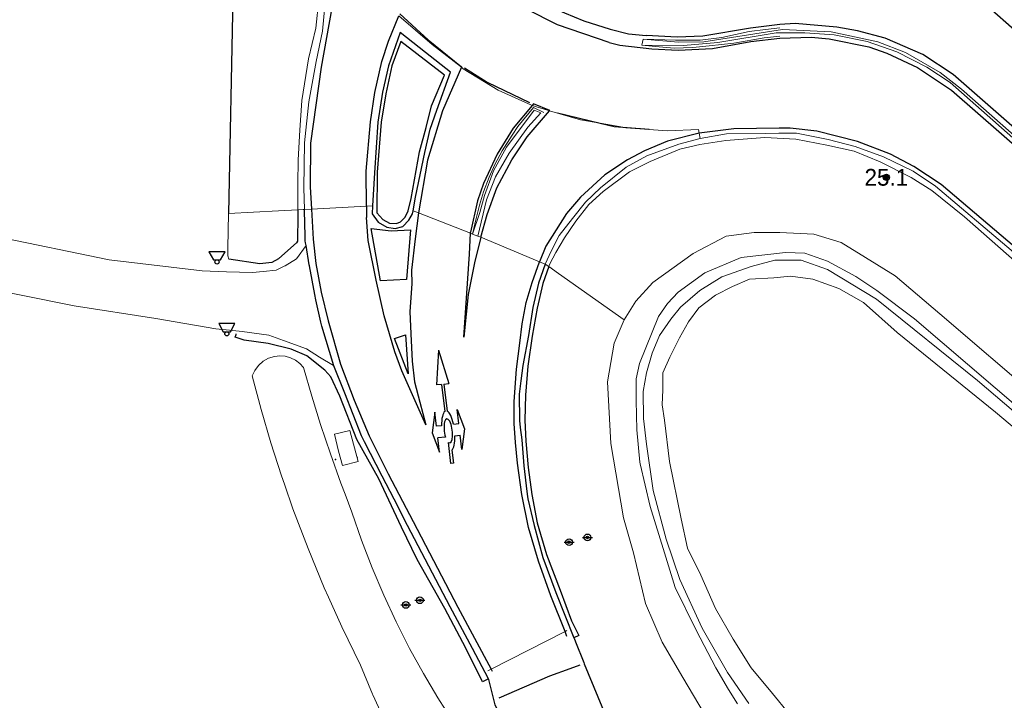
# Model space of a CAD drawing. Header units: metres. Extents: x 169249 to 194689, y 406250 to 412203.
# Tile 29 of 256: x 169900 to 169959, y 406906 to 406947. Entities that reach past the tile are written whole.
import ezdxf
from ezdxf.enums import TextEntityAlignment as Align

# ---------------------------------------------------------------- set-up
doc = ezdxf.new("R2010")
doc.units = ezdxf.units.M
doc.layers.get('0').update_dxf_attribs({"linetype": 'CONTINUOUS'})
for name, color, linetype, lineweight in [('BGT_NLCS_N264$0$B-WE-GW-WATERGANG_INSTEEK-G', 252, 'CONTINUOUS', 18), ('BGT_NLCS_N264$0$B-WE-GW-WATERGANG_SLOOT_BODEM-G', 252, 'CONTINUOUS', 18), ('BGT_NLCS_N264$0$B-WE-IE-TERREINAFSCHEIDING_KUNSTMATIG_HEKWERK-G', 252, 'BGT_NLCS_N264$0$IE-TERREINAFSCHEIDING-KUNSTMATIG', 18), ('BGT_NLCS_N264$0$B-WE-OG-BREUKLIJN-G', 252, 'CONTINUOUS', 18), ('BGT_NLCS_N264$0$B-WE-OG-TOPOGRAFIE-G', 252, 'CONTINUOUS', 18), ('BGT_NLCS_N264$0$B-WE-OG-TOPOGRAFIE_WEG_BERM-GV', 252, 'CONTINUOUS', 18), ('BGT_NLCS_N264$0$B-WE-OG-TOPOGRAFIE_WEG_RIJWEG-GV', 252, 'CONTINUOUS', 18), ('BGT_NLCS_N264$0$B-WE-OG-TOPOGRAFIE_WEG_VERHARD-G', 252, 'CONTINUOUS', 18), ('BGT_NLCS_N264$0$B-WE-VW-MARKERING_PIJL-S', 252, 'CONTINUOUS', 25), ('X-XX-AL-REFERENTIE-G', 7, 'CONTINUOUS', 18)]:
    doc.layers.add(name, color=color, linetype=linetype, lineweight=lineweight)
for name, color, linetype in [('BGT_NLCS_N264$0$B-WE-IE-MEUBILAIR_WEGMEUBILAIR-S', 252, 'CONTINUOUS'), ('BGT_NLCS_N264$0$B-WE-IE-TERREINAFSCHEIDING_KUNSTMATIG_HEKWERK_RASTER-G', 252, 'CONTINUOUS'), ('BGT_NLCS_N264$0$B-WE-OG-TOPOGRAFIE_WEG_RIJWEG-G', 252, 'CONTINUOUS'), ('BGT_NLCS_N264$0$B-WE-OG-TOPOGRAFIE_WEG_VERKEERSEILAND-GV', 252, 'CONTINUOUS'), ('BGT_NLCS_N264$0$B-WE-VH-KANTOPSLUITING-G', 252, 'CONTINUOUS'), ('BGT_NLCS_N264$0$B-WE-VW-MARKERING-G', 252, 'CONTINUOUS'), ('BGT_NLCS_N264$0$B-WE-VW-VERKEERSTEKEN_DRAAGCONSTRUCTIE-S', 252, 'CONTINUOUS'), ('BGT_NLCS_N264$0$Label_Puntobject', 252, 'CONTINUOUS')]:
    doc.layers.add(name, color=color, linetype=linetype)
doc.styles.add('BGT_NLCS_N264$0$STANDARD', font='txt')
doc.linetypes.add('BGT_NLCS_N264$0$IE-TERREINAFSCHEIDING-KUNSTMATIG', pattern='A,4,[82,NLCS.SHX,S=0.75,R=90,X=0,Y=0],4,-2', length=10)

# ---------------------------------------------------------------- blocks, each defined once
blk = doc.blocks.new('BGT_NLCS_N264$0$SIE-WEG_SCHIJNWERPER-SO')
at = {"ltscale": 0.5, "flags": 128}
blk.add_lwpolyline([(-0.483, 0.606), (-0.21, 0.125), (0.21, 0.125), (0.483, 0.606)], close=True, dxfattribs=at)
at = {"ltscale": 0.5}
blk.add_circle((0, 0), 0.125, dxfattribs=at)
blk = doc.blocks.new('BGT_NLCS_N264$0$B-SVW-MARKERING_PIJL_ROTONDE_RD_RA_LA_6.80')
for p, q in [((1.95, 0.975), (0.75, 0.675)), ((0.75, 0.675), (1.6, 0.675)), ((1.6, 0.21), (1.6, 0.675)), ((3.15, 0.675), (1.95, 0.975)), ((2.3, 0.358), (2.3, 0.675)), ((2.3, 0.675), (3.15, 0.675)), ((1.6, -0.359), (1.6, -0.675)), ((2.3, -0.359), (2.3, -0.675)), ((0.75, -0.675), (1.6, -0.675)), ((1.95, -0.975), (0.75, -0.675)), ((3.15, -0.675), (1.95, -0.975)), ((2.3, -0.675), (3.15, -0.675))]:
    blk.add_line(p, q)
at = {"linetype": 'Continuous'}
for p, q in [((4.75, 0.075), (3.126, 0.075)), ((6.8, 0), (4.75, 0.375)), ((4.75, 0.075), (4.75, 0.375)), ((4.75, -0.075), (3.126, -0.075)), ((6.8, 0), (4.75, -0.375)), ((4.75, -0.075), (4.75, -0.375))]:
    blk.add_line(p, q, dxfattribs=at)
for points in [[(0, 0.075), (1.266, 0.075)], [(0, -0.075), (0, 0.075)], [(0.774, -0.075), (0, -0.075)]]:
    blk.add_lwpolyline(points)
for major_axis, ratio, start_param, end_param in [((0.72, 0), 0.333997, 2.824404, 8.361609), ((1.2, 0), 0.3125, 0.201358, 1.274792), ((1.2, 0), 0.3125, -2.940235, -1.866765), ((1.2, 0), 0.3125, -1.274828, -0.201358)]:
    blk.add_ellipse((1.95, 0), major_axis=major_axis, ratio=ratio, start_param=start_param, end_param=end_param, dxfattribs=at)
blk = doc.blocks.new('BGT_NLCS_N264$0$SIE-WEG_VERKEERSBORD_PAAL-SO')
blk.add_line((-0.3, 0), (0.3, 0))
for radius in [0.2, 0.0745]:
    blk.add_circle((0, 0), radius)
blk = doc.blocks.new('BGT_NLCS_N264$0$SIE-WEG_PAAL_ALGEMEEN_TYPE_02-SO')
at = {"ltscale": 0.5}
h = blk.add_hatch(color=256, dxfattribs=at)
h.paths.add_polyline_path([(0, 0), (0.1875, 0, 0.4142136), (0, 0.1875)])
h.paths.add_polyline_path([(0, -0.1875), (0, 0), (-0.1875, 0, 0.4142136)])
for p, q in [((-0.1875, 0), (0.1875, 0)), ((0, -0.1875), (0, 0.1875))]:
    blk.add_line(p, q, dxfattribs=at)
blk.add_circle((0, 0), 0.1875, dxfattribs=at)
blk = doc.blocks.new('BGT_NLCS_N264')
at = {"layer": 'BGT_NLCS_N264$0$B-WE-GW-WATERGANG_INSTEEK-G'}
for points in [[(169966.684, 406916.084, 11.582), (169958.327, 406923.134, 11.582), (169952.458, 406927.875, 11.577), (169950.445, 406929.671, 11.714), (169948.979, 406930.505, 11.706), (169947.433, 406931.066, 11.656), (169946.093, 406931.233, 11.662), (169945.095, 406931.139, 11.663), (169943.649, 406931.068, 11.658), (169942.637, 406930.628, 11.663), (169941.626, 406930.099, 11.669), (169940.63, 406929.357, 11.679), (169940.012, 406928.51, 11.671), (169939.473, 406927.554, 11.673), (169938.905, 406926.403, 11.673), (169938.491, 406925.479, 11.647), (169938.48, 406924.455, 11.62), (169938.445, 406923.57, 11.59), (169938.572, 406922.658, 11.572), (169938.877, 406920.181, 11.501), (169939.578, 406916.764, 11.472), (169939.961, 406915.026, 11.591), (169940.744, 406913.414, 11.614), (169941.621, 406911.425, 11.609), (169942.671, 406909.594, 11.612), (169943.713, 406907.938, 11.672), (169943.759, 406907.883, 11.672), (169945.023, 406906.355, 11.674), (169945.996, 406905.152, 11.675)], [(169944.081, 406902.061, 12.308), (169943.925, 406902.163, 12.31), (169943.469, 406902.46, 12.315), (169942.636, 406903.066, 12.315), (169941.422, 406904.454, 12.315), (169941.267, 406904.631, 12.315), (169939.677, 406907.307, 12.315), (169938.441, 406909.421, 12.313), (169937.443, 406911.728, 12.31), (169936.743, 406914.736, 12.318), (169936.136, 406916.836, 12.065), (169935.388, 406921.267, 12.089), (169935.184, 406924.945, 12.092), (169935.589, 406927.243, 12.097), (169936.175, 406928.632, 12.106)], [(169925.991, 406904.658, 12.19), (169925.075, 406906.091, 12.18), (169924.207, 406907.553, 12.17), (169923.387, 406909.044, 12.16), (169922.589, 406910.619, 12.164), (169921.845, 406912.221, 12.168), (169921.157, 406913.847, 12.172), (169920.524, 406915.496, 12.176), (169919.949, 406917.166, 12.18), (169919.538, 406918.247, 12.186), (169919.291, 406918.896, 12.19), (169918.667, 406920.64, 12.2), (169918.079, 406922.395, 12.21), (169917.55, 406924.084, 12.29), (169917.053, 406925.783, 12.37), (169916.835, 406926.026, 12.373), (169916.575, 406926.224, 12.377), (169916.283, 406926.37, 12.38), (169915.969, 406926.459, 12.383), (169915.644, 406926.487, 12.387), (169915.319, 406926.454, 12.39), (169914.967, 406926.345, 12.396), (169914.647, 406926.164, 12.402), (169914.372, 406925.919, 12.408), (169914.154, 406925.622, 12.414), (169914.025, 406925.333, 12.419), (169914.004, 406925.286, 12.42), (169914.536, 406923.284, 12.422), (169915.117, 406921.296, 12.425), (169915.748, 406919.323, 12.427), (169915.918, 406918.833, 12.428), (169916.427, 406917.366, 12.43), (169917.326, 406914.991, 12.427), (169918.297, 406912.644, 12.425), (169918.541, 406912.102, 12.424), (169919.339, 406910.327, 12.422), (169920.451, 406908.044, 12.42), (169921.171, 406906.317, 12.4), (169921.187, 406906.279, 12.4), (169921.992, 406904.544, 12.38)]]:
    blk.add_polyline3d(points, dxfattribs=at)
at = {"layer": 'BGT_NLCS_N264$0$B-WE-GW-WATERGANG_SLOOT_BODEM-G'}
for points in [[(169963.82, 406919.409, 11.145), (169957.244, 406925.011, 11.145), (169951.215, 406929.871, 11.145), (169948.295, 406931.644, 11.145), (169946.728, 406932.189, 11.145), (169945.164, 406932.192, 11.145), (169943.741, 406931.817, 11.145), (169942, 406931.189, 11.145), (169940.683, 406930.384, 11.145), (169939.545, 406929.397, 11.145), (169938.953, 406928.682, 11.145), (169938.291, 406927.697, 11.145), (169937.848, 406926.652, 11.145), (169937.51, 406925.469, 11.145), (169937.3, 406924.367, 11.145), (169937.324, 406922.758, 11.145), (169937.505, 406921.215, 11.145), (169937.912, 406918.45, 11.051), (169938.691, 406915.546, 11.028), (169939.489, 406913.148, 11.038), (169940.823, 406910.256, 10.938), (169942.344, 406907.598, 10.928), (169943.602, 406905.753, 10.928)], [(169942.94, 406905.743, 10.898), (169942.404, 406906.595, 10.894), (169941.639, 406907.884, 10.898), (169940.474, 406910.127, 10.898), (169939.214, 406912.675, 10.898), (169938.574, 406914.737, 10.898), (169937.72, 406917.505, 10.898), (169937.126, 406920.047, 10.898), (169937.111, 406920.149, 10.898), (169936.934, 406922.072, 10.898), (169936.9, 406923.817, 10.898), (169936.895, 406925.115, 10.898), (169937.086, 406926.022, 10.898), (169938.222, 406928.837, 10.9), (169938.754, 406929.607, 10.9), (169939.406, 406930.286, 10.9), (169940.992, 406931.432, 11.17), (169943.155, 406932.36, 11.166), (169945.788, 406932.644, 11.159), (169946.948, 406932.602, 11.193), (169948.294, 406932.132, 11.191), (169949.991, 406931.212, 11.161), (169951.24, 406930.387, 11.159), (169953.484, 406928.698, 11.17), (169963.113, 406920.463, 11.164)]]:
    blk.add_polyline3d(points, dxfattribs=at)
at = {"layer": 'BGT_NLCS_N264$0$B-WE-IE-MEUBILAIR_WEGMEUBILAIR-S'}
blk.add_point((169918.961, 406920.315, 12.222), dxfattribs=at)
at = {"layer": 'BGT_NLCS_N264$0$B-WE-IE-TERREINAFSCHEIDING_KUNSTMATIG_HEKWERK-G'}
blk.add_polyline3d([(169912.536, 406932.451, 12.342), (169912.546, 406932.929, 12.341), (169912.586, 406934.965, 12.335)], dxfattribs=at)
at = {"layer": 'BGT_NLCS_N264$0$B-WE-IE-TERREINAFSCHEIDING_KUNSTMATIG_HEKWERK_RASTER-G'}
blk.add_line((169912.865, 406948.991, 12.298), (169912.586, 406934.965, 12.335), dxfattribs=at)
at = {"layer": 'BGT_NLCS_N264$0$B-WE-OG-BREUKLIJN-G'}
for points in [[(169937.234, 406945.013, 12.671), (169939.715, 406944.994, 12.739), (169941.755, 406945.166, 12.746), (169945.234, 406945.74, 12.738), (169946.952, 406945.756, 12.725), (169948.707, 406945.628, 12.699), (169950.667, 406945.229, 12.664), (169952.433, 406944.61, 12.651), (169954.23, 406943.696, 12.63), (169955.624, 406942.784, 12.609), (169962.757, 406936.484, 12.46), (169962.86, 406936.599, 12.463), (169956.285, 406942.392, 12.585), (169955.014, 406943.383, 12.592), (169952.96, 406944.579, 12.621), (169951.299, 406945.21, 12.631), (169948.525, 406945.816, 12.657), (169945.619, 406945.946, 12.714), (169940.936, 406945.219, 12.74), (169939.408, 406945.189, 12.737), (169937.301, 406945.368, 12.672)], [(169927.138, 406933.749, 12.433), (169927.562, 406935.04, 12.54), (169927.841, 406936.042, 12.547), (169928.388, 406937.525, 12.571), (169929.164, 406938.94, 12.608), (169930.817, 406941.146, 12.645), (169931.212, 406940.971, 12.639), (169930.436, 406940.125, 12.617), (169929.324, 406938.571, 12.613), (169928.497, 406937.159, 12.559), (169927.966, 406935.781, 12.526), (169927.459, 406933.629, 12.428)]]:
    blk.add_polyline3d(points, dxfattribs=at)
at = {"layer": 'BGT_NLCS_N264$0$B-WE-OG-TOPOGRAFIE-G'}
blk.add_line((169912.536, 406932.451, 12.342), (169912.604, 406932.243, 12.52), dxfattribs=at)
at = {"layer": 'BGT_NLCS_N264$0$B-WE-OG-TOPOGRAFIE_WEG_BERM-GV'}
for p, q in [((169917.031, 406935.204, 12.405), (169916.717, 406935.188, 12.489)), ((169917.031, 406935.204, 12.405), (169917.113, 406935.209, 12.379)), ((169931.676, 406931.808, 12.492), (169931.457, 406931.962, 12.358))]:
    blk.add_line(p, q, dxfattribs=at)
for points in [[(169916.717, 406935.188, 12.489), (169916.719, 406936.736, 12.503), (169916.745, 406938.169, 12.529), (169916.848, 406939.947, 12.526), (169916.957, 406941.703, 12.533), (169917.358, 406944.193, 12.584), (169917.795, 406946.03, 12.611), (169917.98, 406947.759, 12.642)], [(169917.113, 406935.209, 12.379), (169917.078, 406936.515, 12.389), (169917.121, 406939.182, 12.383), (169917.373, 406941.631, 12.426), (169917.822, 406944.031, 12.44), (169918.189, 406945.846, 12.461), (169918.357, 406947.555, 12.477), (169918.569, 406949.486, 12.527), (169918.425, 406950.306, 12.545), (169918.375, 406951.457, 12.533), (169918.17, 406952.734, 12.55), (169917.944, 406953.439, 12.557)], [(169940.709, 406939.446, 12.513), (169939.438, 406939.106, 12.527), (169937.528, 406938.412, 12.511), (169936.305, 406937.733, 12.486), (169934.77, 406936.504, 12.471), (169933.869, 406935.65, 12.455), (169933.093, 406934.682, 12.444), (169932.305, 406933.663, 12.404), (169931.823, 406932.731, 12.368), (169931.457, 406931.962, 12.358)], [(169966.078, 406926.214, 12.218), (169964.753, 406927.45, 12.307), (169962.652, 406929.309, 12.36), (169959.605, 406932.021, 12.44), (169956.46, 406934.766, 12.535), (169954.516, 406936.349, 12.589), (169953.29, 406937.125, 12.597), (169951.45, 406938.063, 12.604), (169949.89, 406938.692, 12.642), (169948.268, 406939.047, 12.656), (169946.403, 406939.407, 12.662), (169944.572, 406939.5, 12.692), (169942.242, 406939.324, 12.684), (169940.684, 406939.098, 12.691), (169939.499, 406938.803, 12.686), (169937.727, 406938.072, 12.678), (169936.501, 406937.452, 12.672), (169934.919, 406936.283, 12.643), (169934.079, 406935.509, 12.606), (169933.292, 406934.522, 12.584), (169932.622, 406933.516, 12.548), (169932.093, 406932.658, 12.521), (169931.737, 406931.98, 12.497), (169931.676, 406931.808, 12.492)], [(169966.393, 406926.634, 12.124), (169966.266, 406926.753, 12.124), (169962.639, 406929.841, 12.194), (169959.255, 406932.789, 12.231), (169954.745, 406936.606, 12.34), (169953.399, 406937.494, 12.394), (169951.647, 406938.354, 12.414), (169949.958, 406938.963, 12.459), (169948.337, 406939.395, 12.461), (169946.443, 406939.759, 12.459), (169945.408, 406939.757, 12.479), (169944.579, 406939.755, 12.496), (169942.274, 406939.726, 12.516), (169940.709, 406939.446, 12.513)], [(169912.586, 406934.965, 12.335), (169915.571, 406935.126, 12.447), (169916.717, 406935.188, 12.489)], [(169936.175, 406928.632, 12.106), (169936.863, 406929.746, 12.113), (169937.894, 406930.868, 12.117), (169940.296, 406932.587, 12.152), (169942.249, 406933.616, 12.162), (169943.934, 406933.847, 12.167), (169945.464, 406933.85, 12.168), (169947.491, 406933.733, 12.172), (169949.121, 406933.251, 12.171), (169950.566, 406932.345, 12.171), (169952.326, 406931.252, 12.175), (169954.998, 406928.987, 12.173), (169960.948, 406923.897, 12.11), (169968.296, 406917.379, 11.946), (169975.988, 406910.193, 11.857), (169983.917, 406902.543, 11.813), (169991.254, 406895.091, 11.847), (169994.814, 406890.994, 11.929), (169995.346, 406889.927, 11.961)], [(169931.676, 406931.808, 12.492), (169932.261, 406931.395, 12.438), (169936.175, 406928.632, 12.106)]]:
    blk.add_polyline3d(points, dxfattribs=at)
at = {"layer": 'BGT_NLCS_N264$0$B-WE-OG-TOPOGRAFIE_WEG_RIJWEG-G'}
for points in [[(169917.208, 406933.068, 12.36), (169917.18, 406933.23, 12.362), (169917.161, 406933.344, 12.363), (169917.153, 406933.634, 12.365), (169917.114, 406935.136, 12.378), (169917.113, 406935.209, 12.379)], [(169918.858, 406925.899, 12.296), (169918.154, 406928.261, 12.316), (169918.086, 406928.489, 12.318), (169917.799, 406929.825, 12.328), (169917.729, 406930.152, 12.33), (169917.415, 406931.855, 12.345), (169917.405, 406931.908, 12.345), (169917.208, 406933.068, 12.36)], [(169931.457, 406931.962, 12.358), (169931.077, 406930.814, 12.321), (169930.733, 406929.373, 12.269), (169930.469, 406927.709, 12.249), (169930.128, 406925.917, 12.229), (169930.02, 406925, 12.238), (169929.926, 406924.196, 12.246), (169929.931, 406922.623, 12.245), (169929.982, 406922.206, 12.254), (169930.07, 406921.48, 12.271), (169930.192, 406919.92, 12.28), (169930.374, 406918.398, 12.308), (169930.408, 406918.109, 12.313), (169930.441, 406917.967, 12.314), (169930.818, 406916.363, 12.328), (169931.331, 406914.465, 12.351), (169932.107, 406912.382, 12.384), (169933.183, 406909.679, 12.46)], [(169928.095, 406907.222, 12.505), (169927.13, 406909.028, 12.459), (169925.797, 406911.523, 12.396), (169923.262, 406916.373, 12.369), (169922.458, 406917.942, 12.348), (169921.753, 406919.317, 12.329), (169920.688, 406921.364, 12.281), (169920.589, 406921.555, 12.277), (169920.524, 406921.72, 12.276), (169919.521, 406924.256, 12.268), (169918.858, 406925.899, 12.296)], [(169933.183, 406909.679, 12.46), (169933.196, 406909.646, 12.462), (169933.28, 406909.434, 12.476), (169933.765, 406908.203, 12.558), (169933.797, 406908.121, 12.563), (169935.413, 406904.189, 12.621), (169936.398, 406902.045, 12.628), (169937.294, 406900.847, 12.628), (169938.18, 406900.042, 12.629), (169939.8, 406898.731, 12.642)], [(169919.442, 406887.046, 12.401), (169921.181, 406888.579, 12.427), (169923.682, 406890.784, 12.465), (169925.389, 406892.58, 12.534), (169925.529, 406892.727, 12.54), (169925.67, 406892.852, 12.549), (169926.594, 406893.67, 12.606), (169926.614, 406893.692, 12.606), (169927.912, 406895.184, 12.618), (169928.588, 406896.384, 12.627), (169929.108, 406897.587, 12.632), (169929.486, 406899.079, 12.637), (169929.723, 406900.226, 12.637), (169929.694, 406900.861, 12.626), (169929.665, 406901.482, 12.615), (169929.314, 406903.005, 12.598), (169928.688, 406905.236, 12.59), (169928.479, 406905.679, 12.587), (169928.106, 406907.177, 12.507), (169928.095, 406907.222, 12.505)]]:
    blk.add_polyline3d(points, dxfattribs=at)
at = {"layer": 'BGT_NLCS_N264$0$B-WE-OG-TOPOGRAFIE_WEG_RIJWEG-GV'}
for p, q in [((169937.234, 406945.013, 12.671), (169937.301, 406945.368, 12.672)), ((169934.752, 406940.359, 12.564), (169936.095, 406940.122, 12.555)), ((169940.647, 406939.773, 12.551), (169940.709, 406939.446, 12.513)), ((169920.805, 406935.407, 12.463), (169917.533, 406935.231, 12.402)), ((169921.181, 406935.428, 12.452), (169920.805, 406935.407, 12.463)), ((169917.533, 406935.231, 12.402), (169917.113, 406935.209, 12.379)), ((169923.912, 406935.017, 12.482), (169923.596, 406935.14, 12.453)), ((169927.011, 406933.799, 12.422), (169923.912, 406935.017, 12.482)), ((169927.138, 406933.749, 12.433), (169927.011, 406933.799, 12.422)), ((169927.459, 406933.629, 12.428), (169927.138, 406933.749, 12.433)), ((169927.63, 406933.558, 12.423), (169927.459, 406933.629, 12.428)), ((169931.123, 406932.102, 12.359), (169927.63, 406933.558, 12.423)), ((169931.457, 406931.962, 12.358), (169931.123, 406932.102, 12.359))]:
    blk.add_line(p, q, dxfattribs=at)
for points in [[(169922.749, 406946.754, 12.612), (169924.729, 406945.055, 12.589), (169926.471, 406943.691, 12.581)], [(169937.301, 406945.368, 12.672), (169939.229, 406945.313, 12.649), (169940.71, 406945.309, 12.646), (169942.003, 406945.477, 12.636), (169943.624, 406945.825, 12.648), (169944.611, 406945.944, 12.646), (169945.458, 406946.045, 12.646)], [(169945.465, 406945.552, 12.629), (169944.534, 406945.452, 12.628), (169942.715, 406945.136, 12.635), (169941.248, 406944.971, 12.625), (169940.274, 406944.874, 12.62), (169939.165, 406944.843, 12.602), (169938.043, 406944.936, 12.625), (169937.234, 406945.013, 12.671)], [(169926.471, 406943.691, 12.581), (169926.583, 406943.603, 12.58), (169928.661, 406942.322, 12.589), (169930.654, 406941.425, 12.588), (169930.682, 406941.416, 12.588)], [(169927.138, 406933.749, 12.433), (169927.35, 406934.684, 12.457), (169927.559, 406935.466, 12.486), (169927.784, 406936.26, 12.496), (169928.123, 406937.136, 12.529), (169928.465, 406937.896, 12.522), (169928.899, 406938.718, 12.536), (169929.5, 406939.639, 12.526), (169929.846, 406940.158, 12.543), (169930.777, 406941.295, 12.588), (169931.389, 406940.998, 12.588)], [(169930.682, 406941.416, 12.588), (169931.599, 406941.137, 12.577), (169931.73, 406941.099, 12.577)], [(169931.73, 406941.099, 12.577), (169933.578, 406940.567, 12.571), (169934.752, 406940.359, 12.564)], [(169936.095, 406940.122, 12.555), (169936.286, 406940.088, 12.554), (169938.764, 406939.897, 12.561), (169940.608, 406939.978, 12.527), (169940.647, 406939.773, 12.551)]]:
    blk.add_polyline3d(points, dxfattribs=at)
at = {"layer": 'BGT_NLCS_N264$0$B-WE-OG-TOPOGRAFIE_WEG_VERHARD-G'}
for p, q in [((169932.761, 406910.099, 12.497), (169932.651, 406910.043, 12.497)), ((169932.651, 406910.043, 12.497), (169928.252, 406907.804, 12.509)), ((169928.252, 406907.804, 12.509), (169928.044, 406907.698, 12.51))]:
    blk.add_line(p, q, dxfattribs=at)
for points in [[(169917.208, 406933.068, 12.36), (169916.647, 406932.262, 12.376), (169915.955, 406931.846, 12.381), (169915.914, 406931.826, 12.381), (169915.427, 406931.587, 12.385), (169914.643, 406931.51, 12.42), (169914.02, 406931.449, 12.448), (169912.462, 406931.5, 12.485), (169911.008, 406931.547, 12.519), (169905.471, 406932.214, 12.647), (169898.719, 406933.596, 12.893), (169893.367, 406934.796, 13.096), (169886.531, 406936.16, 13.253), (169878.662, 406937.294, 13.244)], [(169888.702, 406928.528, 13.323), (169888.527, 406930.16, 13.29), (169888.82, 406930.9, 13.271), (169889.366, 406931.553, 13.23), (169890.087, 406931.883, 13.183), (169891.123, 406931.936, 13.132), (169903.382, 406929.47, 12.639), (169908.244, 406928.705, 12.514), (169911.827, 406928.098, 12.376), (169912.84, 406927.997, 12.384), (169913.391, 406927.942, 12.389), (169914.994, 406927.723, 12.317), (169915.864, 406927.396, 12.317), (169917.24, 406926.906, 12.283), (169918.02, 406926.401, 12.288), (169918.855, 406925.901, 12.296), (169918.858, 406925.899, 12.296)], [(169920.31, 406920.191, 12.577), (169919.378, 406919.941, 12.546), (169919.148, 406920.799, 12.612), (169918.911, 406921.807, 12.544), (169919.816, 406922.034, 12.553), (169920.31, 406920.191, 12.577)]]:
    blk.add_polyline3d(points, dxfattribs=at)
blk.add_point((169920.273, 406920.443, 12.542), dxfattribs=at)
at = {"layer": 'BGT_NLCS_N264$0$B-WE-OG-TOPOGRAFIE_WEG_VERKEERSEILAND-GV'}
for points in [[(169923.596, 406935.14, 12.453), (169923.734, 406935.941, 12.456), (169924.286, 406938.62, 12.477), (169924.615, 406940.001, 12.496), (169925.004, 406941.142, 12.517), (169925.823, 406943.399, 12.569), (169924.322, 406944.581, 12.563), (169922.822, 406945.762, 12.557), (169922.131, 406943.781, 12.523), (169921.767, 406942.216, 12.519), (169921.483, 406940.417, 12.497)], [(169923.297, 406935.129, 12.638), (169923.486, 406935.871, 12.643), (169923.976, 406938.647, 12.661), (169924.369, 406940.107, 12.673), (169924.686, 406941.386, 12.676), (169925.462, 406943.214, 12.684), (169922.862, 406945.23, 12.72), (169922.326, 406943.775, 12.69), (169921.966, 406942.102, 12.675), (169921.679, 406940.416, 12.644), (169921.453, 406937.434, 12.623), (169921.438, 406935.019, 12.621), (169921.791, 406934.613, 12.627), (169922.185, 406934.408, 12.627), (169922.594, 406934.388, 12.629), (169922.843, 406934.481, 12.63), (169923.119, 406934.751, 12.63), (169923.297, 406935.129, 12.638)], [(169921.483, 406940.417, 12.497), (169921.283, 406937.397, 12.46), (169921.181, 406935.428, 12.452)], [(169921.181, 406935.428, 12.452), (169921.158, 406934.964, 12.45), (169921.517, 406934.45, 12.454), (169922.017, 406934.168, 12.452), (169922.525, 406934.086, 12.452), (169922.983, 406934.2, 12.452), (169923.328, 406934.587, 12.452), (169923.563, 406934.947, 12.453), (169923.596, 406935.14, 12.453)]]:
    blk.add_polyline3d(points, dxfattribs=at)
at = {"layer": 'BGT_NLCS_N264$0$B-WE-VH-KANTOPSLUITING-G'}
for points in [[(169916.717, 406935.188, 12.489), (169916.717, 406934.879, 12.486), (169916.696, 406933.331, 12.4), (169916.639, 406933.235, 12.521), (169916.308, 406932.932, 12.535), (169915.57, 406932.262, 12.536), (169915.16, 406932.044, 12.537), (169914.447, 406931.971, 12.534), (169912.604, 406932.243, 12.52)], [(169931.676, 406931.808, 12.492), (169931.327, 406930.805, 12.468), (169930.998, 406929.335, 12.427), (169930.695, 406927.669, 12.389), (169930.44, 406925.87, 12.372), (169930.295, 406924.148, 12.357), (169930.258, 406922.645, 12.372), (169930.309, 406921.399, 12.405), (169930.456, 406919.837, 12.423), (169930.663, 406918.226, 12.433), (169930.997, 406916.526, 12.5), (169931.54, 406914.635, 12.504), (169932.358, 406912.514, 12.524), (169933.046, 406910.691, 12.553), (169933.468, 406909.804, 12.482), (169933.183, 406909.679, 12.46)], [(169928.095, 406907.222, 12.505), (169928.085, 406907.217, 12.505), (169927.737, 406907.048, 12.514), (169926.729, 406909.049, 12.572), (169925.478, 406911.417, 12.56), (169923.835, 406914.338, 12.529), (169922.9, 406916.276, 12.491), (169921.546, 406919.153, 12.406), (169920.244, 406921.497, 12.39), (169919.231, 406924.076, 12.397), (169918.678, 406925.226, 12.423), (169918.323, 406925.625, 12.446), (169917.262, 406926.487, 12.479), (169916.315, 406926.889, 12.483), (169914.955, 406927.224, 12.506), (169913.514, 406927.422, 12.492), (169912.984, 406927.592, 12.429), (169913.039, 406927.762, 12.427), (169913.05, 406927.794, 12.427)]]:
    blk.add_polyline3d(points, dxfattribs=at)
at = {"layer": 'BGT_NLCS_N264$0$B-WE-VW-MARKERING-G', "linetype": 'Continuous'}
for p, q in [((169932.204, 406940.985, 12.571), (169934.752, 406940.359, 12.558)), ((169936.095, 406940.122, 12.556), (169937.667, 406940.013, 12.561)), ((169927.011, 406933.799, 12.422), (169927.013, 406933.854, 12.423))]:
    blk.add_line(p, q, dxfattribs=at)
at = {"layer": 'BGT_NLCS_N264$0$B-WE-VW-MARKERING-G'}
for p, q in [((169920.805, 406935.407, 12.463), (169920.809, 406934.742, 12.459)), ((169932.764, 406909.76, 12.488), (169932.651, 406910.043, 12.482)), ((169928.252, 406907.804, 12.439), (169928.316, 406907.685, 12.439))]:
    blk.add_line(p, q, dxfattribs=at)
for points in [[(169969.394, 406944.131, 12.428), (169957.095, 406954.98, 12.653), (169956.854, 406954.674, 12.655), (169955.944, 406953.521, 12.66), (169953.58, 406951.107, 12.643), (169963.781, 406942.118, 12.471)], [(169918.513, 406952.561, 12.583), (169918.73, 406951.407, 12.587), (169918.858, 406949.31, 12.566), (169918.747, 406947.245, 12.537), (169918.116, 406943.698, 12.475), (169917.465, 406939.178, 12.413), (169917.459, 406936.563, 12.408), (169917.533, 406935.231, 12.402)], [(169920.805, 406935.407, 12.463), (169920.79, 406937.502, 12.475), (169921.052, 406940.449, 12.524), (169921.319, 406942.189, 12.528), (169921.73, 406944.029, 12.545), (169922.125, 406945.25, 12.57), (169922.749, 406946.754, 12.609)], [(169922.799, 406946.874, 12.612), (169924.499, 406945.332, 12.587), (169926.487, 406943.729, 12.58), (169926.471, 406943.691, 12.58)], [(169966.783, 406932.989, 12.294), (169963.416, 406936.578, 12.39), (169955.798, 406943.255, 12.567), (169953.976, 406944.448, 12.581), (169951.734, 406945.428, 12.581), (169950.085, 406945.877, 12.602), (169948.857, 406946.092, 12.611), (169946.37, 406946.309, 12.652), (169945.452, 406946.242, 12.653), (169943.702, 406946.033, 12.659), (169940.87, 406945.546, 12.642), (169939.345, 406945.493, 12.656), (169937.481, 406945.587, 12.666)], [(169935.273, 406945.17, 12.633), (169935.916, 406945.016, 12.642), (169937.821, 406944.799, 12.672), (169939.402, 406944.722, 12.672), (169941.444, 406944.814, 12.672), (169943.724, 406945.227, 12.669), (169945.464, 406945.438, 12.668), (169947.326, 406945.485, 12.668), (169948.395, 406945.387, 12.621), (169950.767, 406944.91, 12.615), (169951.833, 406944.543, 12.582), (169953.66, 406943.68, 12.583), (169955.7, 406942.338, 12.521), (169961.5, 406937.253, 12.381), (169964.287, 406934.927, 12.381), (169966.783, 406932.989, 12.294)], [(169926.471, 406943.691, 12.58), (169925.349, 406941.105, 12.555), (169924.453, 406938.149, 12.516), (169923.912, 406935.017, 12.482)], [(169930.682, 406941.416, 12.583), (169929.56, 406940.055, 12.515), (169928.607, 406938.505, 12.508), (169927.793, 406936.756, 12.489), (169927.433, 406935.735, 12.479), (169927.013, 406933.854, 12.423)], [(169931.73, 406941.099, 12.577), (169931.738, 406941.108, 12.577), (169930.766, 406941.518, 12.588), (169930.682, 406941.416, 12.583)], [(169927.63, 406933.558, 12.423), (169928, 406934.914, 12.469), (169928.583, 406936.512, 12.485), (169929.487, 406938.184, 12.538), (169930.396, 406939.538, 12.534), (169931.73, 406941.099, 12.577)], [(169966.28, 406927.04, 12.182), (169963.022, 406929.95, 12.24), (169955.085, 406936.713, 12.385), (169953.455, 406937.772, 12.449), (169952.053, 406938.52, 12.45), (169950.092, 406939.259, 12.488), (169947.659, 406939.877, 12.498), (169946.068, 406940.072, 12.527), (169945.411, 406940.073, 12.528), (169942.721, 406940.017, 12.529), (169940.647, 406939.773, 12.551)], [(169940.647, 406939.773, 12.551), (169938.767, 406939.29, 12.523), (169937.383, 406938.721, 12.516), (169936.367, 406938.172, 12.501), (169935.034, 406937.285, 12.49), (169933.565, 406935.939, 12.449), (169932.738, 406934.966, 12.428), (169931.506, 406933.026, 12.368), (169931.123, 406932.102, 12.359)], [(169917.533, 406935.231, 12.402), (169917.632, 406933.438, 12.393), (169917.787, 406932.003, 12.349), (169918.105, 406930.277, 12.35), (169918.531, 406928.567, 12.334), (169919.262, 406925.994, 12.334), (169920.081, 406923.837, 12.302), (169920.971, 406921.718, 12.297), (169922.111, 406919.449, 12.338), (169923.596, 406916.6, 12.402), (169926.267, 406911.504, 12.432), (169928.252, 406907.804, 12.439)], [(169921.084, 406934.081, 12.447), (169922.275, 406933.946, 12.452), (169923.439, 406933.999, 12.476), (169923.189, 406931.034, 12.429), (169921.65, 406930.954, 12.424), (169921.084, 406934.081, 12.447)], [(169932.651, 406910.043, 12.482), (169931.798, 406912.184, 12.436), (169931.064, 406914.241, 12.339), (169930.482, 406916.255, 12.341), (169930.076, 406918.212, 12.335), (169929.812, 406920.084, 12.294), (169929.697, 406921.316, 12.277), (169929.625, 406922.458, 12.26), (169929.622, 406923.769, 12.238), (169929.759, 406925.69, 12.211), (169929.96, 406927.234, 12.234), (169930.095, 406928.397, 12.249), (169930.343, 406929.669, 12.3), (169930.684, 406930.854, 12.312), (169931.123, 406932.102, 12.359)], [(169923.146, 406927.739, 12.388), (169923.3, 406925.416, 12.336), (169922.487, 406927.53, 12.376), (169923.146, 406927.739, 12.388)], [(169933.53, 406908.038, 12.579), (169932.938, 406907.824, 12.591), (169931.722, 406907.383, 12.615), (169928.708, 406906.075, 12.553)]]:
    blk.add_polyline3d(points, dxfattribs=at)
at = {"layer": 'BGT_NLCS_N264$0$B-WE-VW-MARKERING-G', "linetype": 'Continuous'}
for points in [[(169929.263, 406948.751, 12.696), (169930.382, 406948.032, 12.756), (169930.978, 406947.678, 12.74), (169931.888, 406947.249, 12.742), (169932.615, 406946.943, 12.776), (169933.781, 406946.463, 12.728), (169935.339, 406945.968, 12.739), (169936.439, 406945.688, 12.728), (169937.481, 406945.587, 12.666)], [(169935.273, 406945.17, 12.633), (169932.193, 406946.216, 12.659), (169930.356, 406947.168, 12.673), (169928.92, 406948.117, 12.695)], [(169926.656, 406943.668, 12.588), (169928.014, 406942.802, 12.589), (169930.532, 406941.59, 12.596)], [(169934.752, 406940.359, 12.558), (169935.572, 406940.158, 12.554), (169936.095, 406940.122, 12.556)], [(169923.912, 406935.017, 12.482), (169923.712, 406933.463, 12.471), (169923.505, 406931.595, 12.425), (169923.515, 406930.789, 12.42), (169923.395, 406929.14, 12.391), (169923.449, 406927.799, 12.366), (169923.527, 406926.177, 12.341), (169923.677, 406924.935, 12.332), (169923.984, 406923.733, 12.328), (169924.358, 406922.381, 12.341), (169922.918, 406925.586, 12.343), (169922.504, 406926.732, 12.36), (169921.874, 406928.868, 12.385), (169921.383, 406930.993, 12.413), (169920.916, 406933.359, 12.433), (169920.809, 406934.742, 12.459)], [(169927.63, 406933.558, 12.423), (169927.254, 406932.03, 12.385), (169926.878, 406930.136, 12.332), (169926.624, 406927.598, 12.284), (169926.959, 406932.547, 12.403), (169927.011, 406933.799, 12.422)]]:
    blk.add_polyline3d(points, dxfattribs=at)
at = {"layer": 'BGT_NLCS_N264$0$B-WE-IE-MEUBILAIR_WEGMEUBILAIR-S', "color": 7}
for name, p in [('BGT_NLCS_N264$0$SIE-WEG_PAAL_ALGEMEEN_TYPE_02-SO', (169951.81, 406937.133, 12.557)), ('BGT_NLCS_N264$0$SIE-WEG_SCHIJNWERPER-SO', (169911.899, 406932.087, 12.63)), ('BGT_NLCS_N264$0$SIE-WEG_SCHIJNWERPER-SO', (169912.486, 406927.8, 12.632))]:
    blk.add_blockref(name, p, dxfattribs=at)
at = {"layer": 'BGT_NLCS_N264$0$B-WE-VW-MARKERING_PIJL-S', "color": 7, "rotation": 96.83367234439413}
blk.add_blockref('BGT_NLCS_N264$0$B-SVW-MARKERING_PIJL_ROTONDE_RD_RA_LA_6.80', (169925.924, 406920.08, 12.322), dxfattribs=at)
at = {"layer": 'BGT_NLCS_N264$0$B-WE-VW-VERKEERSTEKEN_DRAAGCONSTRUCTIE-S', "color": 7}
for p in [(169932.892, 406915.375, 12.509), (169933.984, 406915.659, 12.377), (169923.999, 406911.911, 12.527), (169923.158, 406911.632, 12.392)]:
    blk.add_blockref('BGT_NLCS_N264$0$SIE-WEG_VERKEERSBORD_PAAL-SO', p, dxfattribs=at)
at = {"layer": 'BGT_NLCS_N264$0$Label_Puntobject', "lineweight": 18, "style": 'BGT_NLCS_N264$0$STANDARD'}
blk.add_text('25.1', height=1, dxfattribs=at).set_placement((169951.81, 406937.133, 12.557), align=Align.MIDDLE)

msp = doc.modelspace()

# ---------------------------------------------------------------- block references
at = {"layer": 'X-XX-AL-REFERENTIE-G'}
msp.add_blockref('BGT_NLCS_N264', (0, 0), dxfattribs=at)

doc.saveas('drawing.dxf')
